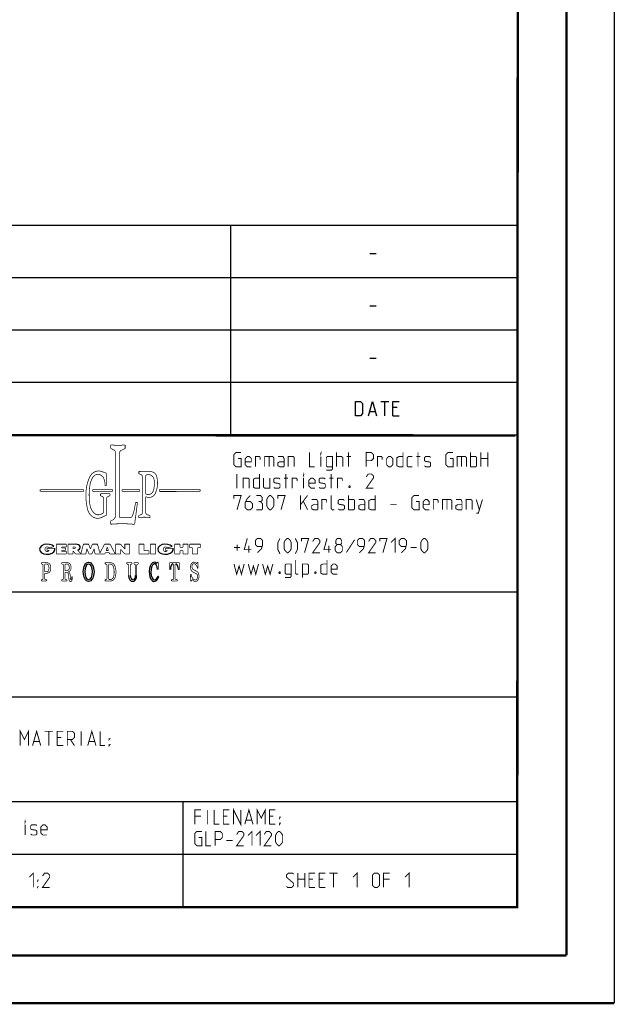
# Model space of a CAD drawing. Header units: millimetres. Extents: x 0 to 420, y 0 to 297.
# Tile 10 of 11: x 358 to 420, y 0 to 103. Entities that reach past the tile are written whole.
import ezdxf

# ---------------------------------------------------------------- set-up
doc = ezdxf.new("R2010")
doc.units = ezdxf.units.MM
doc.header["$LTSCALE"] = 23.1
doc.layers.get('0').update_dxf_attribs({"linetype": 'CONTINUOUS'})

msp = doc.modelspace()

# ---------------------------------------------------------------- linework, layer by layer
at = {"color": 7, "linetype": 'CONTINUOUS'}
for p, q in [((420, 297), (420, 0)), ((410, 286.9999), (409.8296, 10.1087)), ((246.8681, 59.5058), (409.628, 59.4942)), ((409.86, 10.0737), (25.007, 10.0134))]:
    msp.add_line(p, q, dxfattribs=at)
at = {"color": 2, "linetype": 'CONTINUOUS'}
for p, q in [((246.8497, 81.4948), (409.8097, 81.4948)), ((379.8097, 81.4948), (379.8097, 59.5348)), ((409.8097, 81.4948), (409.8097, 10.1248)), ((394.4168, 78.5355), (395.0597, 78.5355)), ((246.8497, 76.0048), (409.8097, 76.0048)), ((394.4168, 73.0455), (395.0597, 73.0455)), ((246.8497, 70.5148), (409.8097, 70.5148)), ((394.4168, 67.5555), (395.0597, 67.5555)), ((246.8497, 65.0248), (409.8097, 65.0248)), ((395.5418, 63.0298), (396.3989, 63.0298)), ((395.9704, 61.5298), (395.9704, 63.0298)), ((394.3989, 61.9584), (394.9704, 61.9584)), ((397.2561, 62.387), (396.8275, 62.387)), ((396.8275, 61.5298), (397.4704, 61.5298)), ((246.8497, 59.5348), (409.8097, 59.5348)), ((301.6897, 43.0648), (409.8097, 43.0648)), ((301.6897, 32.0848), (409.8097, 32.0848)), ((301.6897, 21.1048), (409.8097, 21.1048)), ((374.8097, 21.1048), (374.8097, 10.1248)), ((301.6897, 15.6148), (409.8097, 15.6148)), ((246.8497, 10.1248), (409.8097, 10.1248))]:
    msp.add_line(p, q, dxfattribs=at)
at = {"color": 7, "linetype": 'CONTINUOUS', "const_width": 0.25}
for points in [[(415, 5), (415, 292)], [(410, 287), (409.8468, 9.9234)], [(246.8597, 59.511), (409.6521, 59.467)], [(409.8307, 10.048), (25, 10)], [(20, 5), (415, 5)], [(420, 0), (0, 0)]]:
    msp.add_lwpolyline(points, dxfattribs=at)
at = {"color": 2, "linetype": 'CONTINUOUS'}
for points in [[(392.899, 61.5298), (392.899, 63.0298), (393.4347, 63.0298), (393.6489, 62.8155), (393.6489, 61.7441), (393.4347, 61.5298), (392.899, 61.5298)], [(394.2561, 61.5298), (394.6847, 63.0298), (395.1132, 61.5298)], [(396.8275, 61.5298), (396.8275, 63.0298), (397.4704, 63.0298)]]:
    msp.add_lwpolyline(points, dxfattribs=at)
for points, const_width in [([(367.2379, 58.4726), (367.2379, 58.099)], 0.075), ([(367.2379, 58.099), (367.5958, 57.9246)], 0.075), ([(368.7619, 58.099), (368.3232, 57.8852)], 0.075), ([(368.7619, 58.4726), (368.7619, 58.099)], 0.075), ([(367.7314, 57.7076), (367.7314, 51.0421)], 0.075), ([(368.1875, 57.6682), (368.1876, 50.8481)], 0.075), ([(380.5922, 57.032), (380.9136, 57.032), (380.9136, 56.1748), (380.3779, 56.1748), (380.1636, 56.3891), (380.1636, 57.4605), (380.3779, 57.6748), (380.9136, 57.6748)], 0.1), ([(381.985, 56.1748), (381.5564, 56.1748), (381.3422, 56.3891), (381.3422, 57.032), (381.5564, 57.2463), (381.7707, 57.2463), (381.985, 57.032), (381.985, 56.7105), (381.3422, 56.7105)], 0.1), ([(382.4136, 56.1748), (382.4136, 57.2463), (382.8422, 57.2463), (382.9136, 57.1391), (382.9136, 56.9248)], 0.1), ([(383.3779, 56.1748), (383.3779, 57.2463), (384.235, 57.2463), (384.3422, 57.1391), (384.3422, 56.1748)], 0.1), ([(383.8422, 57.2463), (383.8422, 56.1748)], 0.1), ([(385.4136, 56.1748), (385.4136, 57.032), (385.3064, 57.2463), (384.7707, 57.2463)], 0.1), ([(385.4136, 56.1748), (384.985, 56.1748), (384.7707, 56.282), (384.7707, 56.6034), (384.985, 56.7105), (385.4136, 56.7105)], 0.1), ([(385.8422, 56.1748), (385.8422, 57.2463), (386.3779, 57.2463), (386.485, 57.1391), (386.485, 56.1748)], 0.1), ([(388.0922, 57.6748), (388.0922, 56.1748), (388.6279, 56.1748)], 0.1), ([(389.2707, 57.5677), (389.2707, 57.6748), (389.3064, 57.6748), (389.2707, 57.5677)], 0.1), ([(389.2707, 56.1748), (389.2707, 57.2463)], 0.1), ([(389.8422, 55.8177), (390.3779, 55.8177), (390.485, 55.9605), (390.485, 57.2463), (389.9493, 57.2463), (389.8422, 57.1391), (389.8422, 56.282), (389.9493, 56.1748), (390.485, 56.1748)], 0.1), ([(390.9136, 56.1748), (390.9136, 57.6748)], 0.1), ([(390.9136, 57.2463), (391.4493, 57.2463), (391.5565, 57.1391), (391.5565, 56.1748)], 0.1), ([(391.985, 57.2463), (392.4136, 57.2463)], 0.1), ([(392.1636, 56.1748), (392.1636, 57.6748)], 0.1), ([(394.0207, 56.1748), (394.0207, 57.6748), (394.5564, 57.6748), (394.7707, 57.4605), (394.7707, 57.032), (394.5564, 56.8177), (394.0207, 56.8177)], 0.1), ([(395.1993, 56.1748), (395.1993, 57.2463), (395.6279, 57.2463), (395.6993, 57.1391), (395.6993, 56.9248)], 0.1), ([(396.1636, 56.3891), (396.1636, 57.032), (396.3779, 57.2463), (396.5922, 57.2463), (396.8065, 57.032), (396.8065, 56.3891), (396.5922, 56.1748), (396.3779, 56.1748), (396.1636, 56.3891)], 0.1), ([(397.8779, 57.6748), (397.8779, 56.1748), (397.4493, 56.1748), (397.235, 56.282), (397.235, 57.1391), (397.4493, 57.2463), (397.8779, 57.2463)], 0.1), ([(398.8422, 56.1748), (398.4136, 56.1748), (398.3065, 56.282), (398.3065, 57.1391), (398.4136, 57.2463), (398.8422, 57.2463)], 0.1), ([(399.2707, 57.2463), (399.6993, 57.2463)], 0.1), ([(399.4493, 56.1748), (399.4493, 57.6748)], 0.1), ([(400.1279, 56.282), (400.235, 56.1748), (400.6636, 56.1748), (400.7707, 56.282), (400.7707, 56.6034), (400.6636, 56.6748), (400.235, 56.7463), (400.1279, 56.8177), (400.1279, 57.1391), (400.235, 57.2463), (400.6636, 57.2463), (400.7707, 57.1391)], 0.1), ([(402.8065, 57.032), (403.1279, 57.032), (403.1279, 56.1748), (402.5922, 56.1748), (402.3779, 56.3891), (402.3779, 57.4605), (402.5922, 57.6748), (403.1279, 57.6748)], 0.1), ([(403.5565, 56.1748), (403.5565, 57.2463), (404.4136, 57.2463), (404.5207, 57.1391), (404.5207, 56.1748)], 0.1), ([(404.0207, 57.2463), (404.0207, 56.1748)], 0.1), ([(404.9493, 56.1748), (404.9493, 57.6748)], 0.1), ([(404.9493, 57.2463), (405.485, 57.2463), (405.5922, 57.1391), (405.5922, 56.282), (405.485, 56.1748), (404.9493, 56.1748)], 0.1), ([(406.0207, 56.1748), (406.0207, 57.6748)], 0.1), ([(406.0207, 57.032), (406.7707, 57.032)], 0.1), ([(406.7707, 57.6748), (406.7707, 56.1748)], 0.1), ([(366.7743, 55.5056), (366.3114, 55.6776)], 0.075), ([(370.1944, 55.6989), (370.1944, 55.4595)], 0.075), ([(370.4941, 55.6752), (371.4533, 55.6631)], 0.075), ([(366.7743, 55.5056), (366.7743, 54.1887)], 0.075), ([(370.1944, 55.4595), (370.4235, 55.3581)], 0.075), ([(370.5672, 55.1374), (370.5672, 51.3893)], 0.075), ([(370.9222, 55.245), (370.9222, 53.389)], 0.075), ([(380.4493, 53.9248), (380.4493, 55.4248)], 0.1), ([(381.1279, 53.9248), (381.1279, 54.9963), (381.6636, 54.9963), (381.7707, 54.8891), (381.7707, 53.9248)], 0.1), ([(382.8422, 55.4248), (382.8422, 53.9248), (382.4136, 53.9248), (382.1993, 54.032), (382.1993, 54.8891), (382.4136, 54.9963), (382.8422, 54.9963)], 0.1), ([(383.2707, 54.9963), (383.2707, 54.032), (383.3779, 53.9248), (383.9136, 53.9248), (383.9136, 54.9963)], 0.1), ([(384.3422, 54.032), (384.4493, 53.9248), (384.8779, 53.9248), (384.985, 54.032), (384.985, 54.3534), (384.8779, 54.4248), (384.4493, 54.4963), (384.3422, 54.5677), (384.3422, 54.8891), (384.4493, 54.9963), (384.8779, 54.9963), (384.985, 54.8891)], 0.1), ([(385.4136, 54.9963), (385.8422, 54.9963)], 0.1), ([(385.5922, 53.9248), (385.5922, 55.4248)], 0.1), ([(386.2707, 53.9248), (386.2707, 54.9963), (386.6993, 54.9963), (386.7707, 54.8891), (386.7707, 54.6748)], 0.1), ([(387.4493, 55.3177), (387.4493, 55.4248), (387.485, 55.4248), (387.4493, 55.3177)], 0.1), ([(387.4493, 53.9248), (387.4493, 54.9963)], 0.1), ([(388.6636, 53.9248), (388.235, 53.9248), (388.0207, 54.1391), (388.0207, 54.782), (388.235, 54.9963), (388.4493, 54.9963), (388.6636, 54.782), (388.6636, 54.4605), (388.0207, 54.4605)], 0.1), ([(389.0922, 54.032), (389.1993, 53.9248), (389.6279, 53.9248), (389.735, 54.032), (389.735, 54.3534), (389.6279, 54.4248), (389.1993, 54.4963), (389.0922, 54.5677), (389.0922, 54.8891), (389.1993, 54.9963), (389.6279, 54.9963), (389.735, 54.8891)], 0.1), ([(390.1636, 54.9963), (390.5922, 54.9963)], 0.1), ([(390.3422, 53.9248), (390.3422, 55.4248)], 0.1), ([(391.0207, 53.9248), (391.0207, 54.9963), (391.4493, 54.9963), (391.5207, 54.8891), (391.5207, 54.6748)], 0.1), ([(394.7707, 53.9248), (394.0207, 53.9248), (394.7707, 54.9963), (394.7707, 55.2105), (394.5564, 55.4248), (394.235, 55.4248), (394.0207, 55.1034)], 0.1), ([(364.4013, 53.7932), (359.8551, 53.7932)], 0.075), ([(359.8551, 53.7932), (359.8551, 53.5997)], 0.075), ([(359.8551, 53.5997), (364.4013, 53.5997)], 0.075), ([(364.4013, 53.5997), (364.4013, 53.7932)], 0.075), ([(367.4477, 53.7932), (365.3662, 53.7932)], 0.075), ([(365.3662, 53.7932), (365.3662, 53.5997)], 0.075), ([(365.3662, 53.5997), (367.4477, 53.5997)], 0.075), ([(366.7743, 54.1887), (366.6479, 54.1887)], 0.075), ([(367.4477, 53.5997), (367.4477, 53.7932)], 0.075), ([(368.4216, 53.7932), (370.2739, 53.7932)], 0.075), ([(368.4216, 53.5997), (368.4216, 53.7932)], 0.075), ([(370.2739, 53.5997), (368.4216, 53.5997)], 0.075), ([(370.2739, 53.7932), (370.2739, 53.5997)], 0.075), ([(376.6196, 53.7932), (372.3421, 53.7932)], 0.075), ([(372.3421, 53.7932), (372.3421, 53.5997)], 0.075), ([(372.3668, 53.5883), (376.5934, 53.5973)], 0.075), ([(376.6196, 53.5997), (376.6196, 53.7932)], 0.075), ([(392.3065, 54.1748), (392.3422, 54.1034), (392.3422, 54.0677), (392.3065, 53.9963), (392.235, 53.9963), (392.1993, 54.0677), (392.1993, 54.1034), (392.235, 54.1748), (392.3065, 54.1748)], 0.1), ([(366.1772, 53.3486), (367.1611, 53.3486)], 0.075), ([(366.1772, 53.3486), (366.1772, 53.1494)], 0.075), ([(366.1772, 53.1494), (366.4002, 53.0495)], 0.075), ([(366.5143, 51.3745), (366.5143, 52.8733)], 0.075), ([(366.8216, 51.1232), (366.8216, 52.8722)], 0.075), ([(367.1611, 53.1494), (366.9357, 53.0484)], 0.075), ([(367.1611, 53.3486), (367.1611, 53.1494)], 0.075), ([(370.9222, 53.0471), (370.9222, 51.3798)], 0.075), ([(380.1636, 52.8534), (380.1636, 53.1748), (380.9136, 53.1748), (380.485, 51.6748)], 0.1), ([(381.8779, 53.1748), (381.5564, 52.8534), (381.3422, 52.4248), (381.3422, 51.8891), (381.5564, 51.6748), (381.8779, 51.6748), (382.0922, 51.8891), (382.0922, 52.3177), (381.8779, 52.532), (381.4136, 52.532)], 0.1), ([(382.9493, 52.532), (383.1279, 52.6391), (383.1279, 52.9605), (382.9493, 53.1748), (382.5207, 53.1748)], 0.1), ([(383.5922, 52.1034), (383.5922, 52.7463), (383.6993, 52.9605), (383.9136, 53.1748), (384.0207, 53.1748), (384.235, 52.9605), (384.3422, 52.7463), (384.3422, 52.1034), (384.235, 51.8891), (384.0207, 51.6748), (383.9136, 51.6748), (383.6993, 51.8891), (383.5922, 52.1034)], 0.1), ([(384.7707, 52.8534), (384.7707, 53.1748), (385.5207, 53.1748), (385.0922, 51.6748)], 0.1), ([(387.1279, 51.6748), (387.1279, 53.1748)], 0.1), ([(387.1279, 52.1748), (387.8779, 53.1748)], 0.1), ([(388.9493, 51.6748), (388.9493, 52.532), (388.8422, 52.7463), (388.3065, 52.7463)], 0.1), ([(389.3779, 51.6748), (389.3779, 52.7463), (389.8065, 52.7463), (389.8779, 52.6391), (389.8779, 52.4248)], 0.1), ([(390.6636, 51.6748), (390.4493, 51.6748), (390.3422, 51.782), (390.3422, 53.1748)], 0.1), ([(391.0922, 51.782), (391.1993, 51.6748), (391.6279, 51.6748), (391.735, 51.782), (391.735, 52.1034), (391.6279, 52.1748), (391.1993, 52.2463), (391.0922, 52.3177), (391.0922, 52.6391), (391.1993, 52.7463), (391.6279, 52.7463), (391.735, 52.6391)], 0.1), ([(392.1636, 51.6748), (392.1636, 53.1748)], 0.1), ([(392.1636, 52.7463), (392.6993, 52.7463), (392.8065, 52.6391), (392.8065, 51.782), (392.6993, 51.6748), (392.1636, 51.6748)], 0.1), ([(393.8779, 51.6748), (393.8779, 52.532), (393.7707, 52.7463), (393.235, 52.7463)], 0.1), ([(394.9493, 53.1748), (394.9493, 51.6748), (394.5207, 51.6748), (394.3065, 51.782), (394.3065, 52.6391), (394.5207, 52.7463), (394.9493, 52.7463)], 0.1), ([(399.235, 52.532), (399.5565, 52.532), (399.5565, 51.6748), (399.0207, 51.6748), (398.8065, 51.8891), (398.8065, 52.9605), (399.0207, 53.1748), (399.5565, 53.1748)], 0.1), ([(400.6279, 51.6748), (400.1993, 51.6748), (399.985, 51.8891), (399.985, 52.532), (400.1993, 52.7463), (400.4136, 52.7463), (400.6279, 52.532), (400.6279, 52.2105), (399.985, 52.2105)], 0.1), ([(401.0564, 51.6748), (401.0564, 52.7463), (401.485, 52.7463), (401.5565, 52.6391), (401.5565, 52.4248)], 0.1), ([(402.0207, 51.6748), (402.0207, 52.7463), (402.8779, 52.7463), (402.985, 52.6391), (402.985, 51.6748)], 0.1), ([(402.485, 52.7463), (402.485, 51.6748)], 0.1), ([(404.0565, 51.6748), (404.0565, 52.532), (403.9493, 52.7463), (403.4136, 52.7463)], 0.1), ([(404.485, 51.6748), (404.485, 52.7463), (405.0207, 52.7463), (405.1279, 52.6391), (405.1279, 51.6748)], 0.1), ([(405.5565, 51.3177), (405.7707, 51.3177), (406.1993, 52.7463)], 0.1), ([(405.5565, 52.7463), (405.8779, 51.6748)], 0.1), ([(369.7046, 51.6382), (369.8545, 52.4398)], 0.075), ([(370.0522, 52.4398), (369.7536, 50.1506)], 0.075), ([(369.8545, 52.4398), (370.0522, 52.4398)], 0.075), ([(382.5207, 51.6748), (383.0565, 51.6748), (383.1636, 51.782), (383.1636, 52.3177), (382.9493, 52.532), (382.735, 52.532)], 0.1), ([(387.4493, 52.532), (387.8779, 51.6748)], 0.1), ([(388.9493, 51.6748), (388.5207, 51.6748), (388.3065, 51.782), (388.3065, 52.1034), (388.5207, 52.2105), (388.9493, 52.2105)], 0.1), ([(393.8779, 51.6748), (393.4493, 51.6748), (393.235, 51.782), (393.235, 52.1034), (393.4493, 52.2105), (393.8779, 52.2105)], 0.1), ([(396.5564, 52.2105), (397.1993, 52.2105)], 0.1), ([(404.0565, 51.6748), (403.6279, 51.6748), (403.4136, 51.782), (403.4136, 52.1034), (403.6279, 52.2105), (404.0565, 52.2105)], 0.1), ([(366.5143, 51.3745), (366.2722, 51.2315)], 0.075), ([(366.8216, 51.1232), (366.2957, 50.8733)], 0.075), ([(367.2351, 50.499), (367.4591, 50.6076)], 0.075), ([(367.2351, 50.1618), (367.2351, 50.499)], 0.075), ([(368.1875, 50.8481), (369.275, 50.8481)], 0.075), ([(370.1779, 51.0684), (370.4169, 51.1657)], 0.075), ([(370.1779, 50.8545), (370.1779, 51.0684)], 0.075), ([(371.355, 51.0747), (371.0979, 51.1475)], 0.075), ([(371.355, 50.8577), (371.355, 51.0747)], 0.075), ([(381.985, 47.4963), (381.235, 47.4963), (381.5564, 48.6748)], 0.1), ([(382.6279, 47.1748), (383.0565, 47.6034), (383.1636, 48.032), (383.1636, 48.4605), (382.9493, 48.6748), (382.6279, 48.6748), (382.4136, 48.4605), (382.4136, 48.032), (382.6279, 47.8177), (383.0922, 47.8177)], 0.1), ([(384.985, 47.0677), (384.7707, 47.4963), (384.7707, 48.2463), (384.985, 48.6748)], 0.1), ([(385.4136, 47.6034), (385.4136, 48.2463), (385.5207, 48.4605), (385.735, 48.6748), (385.8422, 48.6748), (386.0564, 48.4605), (386.1636, 48.2463), (386.1636, 47.6034), (386.0564, 47.3891), (385.8422, 47.1748), (385.735, 47.1748), (385.5207, 47.3891), (385.4136, 47.6034)], 0.1), ([(386.5922, 47.0677), (386.8064, 47.4963), (386.8064, 48.2463), (386.5922, 48.6748)], 0.1), ([(387.235, 48.3534), (387.235, 48.6748), (387.985, 48.6748), (387.5565, 47.1748)], 0.1), ([(389.1636, 47.1748), (388.4136, 47.1748), (389.1636, 48.2463), (389.1636, 48.4605), (388.9493, 48.6748), (388.6279, 48.6748), (388.4136, 48.3534)], 0.1), ([(390.3422, 47.4963), (389.5922, 47.4963), (389.9136, 48.6748)], 0.1), ([(390.985, 48.032), (390.8422, 48.1391), (390.8422, 48.4605), (390.985, 48.6748), (391.3064, 48.6748), (391.4493, 48.4605), (391.4493, 48.1391), (391.3064, 48.032), (391.5207, 47.8177), (391.5207, 47.3891), (391.3064, 47.1748), (390.985, 47.1748), (390.7707, 47.3891)], 0.1), ([(392.8065, 48.532), (391.9493, 47.2105)], 0.1), ([(393.3064, 47.1748), (393.735, 47.6034), (393.8422, 48.032), (393.8422, 48.4605), (393.6279, 48.6748), (393.3064, 48.6748), (393.0922, 48.4605), (393.0922, 48.032), (393.3064, 47.8177), (393.7707, 47.8177)], 0.1), ([(395.0207, 47.1748), (394.2707, 47.1748), (395.0207, 48.2463), (395.0207, 48.4605), (394.8065, 48.6748), (394.485, 48.6748), (394.2707, 48.3534)], 0.1), ([(395.4493, 48.3534), (395.4493, 48.6748), (396.1993, 48.6748), (395.7707, 47.1748)], 0.1), ([(396.6279, 48.2463), (397.0564, 48.6748), (397.0564, 47.1748)], 0.1), ([(397.6993, 47.1748), (398.1279, 47.6034), (398.235, 48.032), (398.235, 48.4605), (398.0207, 48.6748), (397.6993, 48.6748), (397.485, 48.4605), (397.485, 48.032), (397.6993, 47.8177), (398.1636, 47.8177)], 0.1), ([(399.735, 47.6034), (399.735, 48.2463), (399.8422, 48.4605), (400.0565, 48.6748), (400.1636, 48.6748), (400.3779, 48.4605), (400.485, 48.2463), (400.485, 47.6034), (400.3779, 47.3891), (400.1636, 47.1748), (400.0565, 47.1748), (399.8422, 47.3891), (399.735, 47.6034)], 0.1), ([(361.3998, 47.6437), (360.5688, 47.6437)], 0.075), ([(360.5688, 47.6437), (360.5688, 47.4122)], 0.075), ([(360.5688, 47.4122), (360.8026, 47.4122)], 0.075), ([(361.2983, 47.8166), (360.7887, 47.6916)], 0.075), ([(362.5835, 48.0728), (361.5614, 48.0728)], 0.075), ([(361.5614, 48.0728), (361.5614, 47.0456)], 0.075), ([(362.1095, 47.7806), (362.5835, 47.7806)], 0.075), ([(362.1095, 47.6795), (362.1095, 47.7806)], 0.075), ([(362.5386, 47.6795), (362.1095, 47.6795)], 0.075), ([(362.1095, 47.4232), (362.5386, 47.4232)], 0.075), ([(362.1095, 47.3243), (362.1095, 47.4232)], 0.075), ([(362.5386, 47.4232), (362.5386, 47.6795)], 0.075), ([(362.5835, 47.7806), (362.5835, 48.0728)], 0.075), ([(362.7629, 48.0719), (363.5696, 48.0719)], 0.075), ([(362.7629, 47.0456), (362.7629, 48.0719)], 0.075), ([(363.448, 47.7874), (363.2875, 47.7874)], 0.075), ([(363.2875, 47.7874), (363.2875, 47.6016)], 0.075), ([(363.448, 47.6016), (363.2875, 47.6016)], 0.075), ([(363.792, 47.4433), (364.1245, 47.0853)], 0.075), ([(364.1245, 47.0853), (364.3859, 48.0742)], 0.075), ([(364.3859, 48.0742), (364.9257, 48.0742)], 0.075), ([(364.6415, 47.0456), (364.7413, 47.5924)], 0.075), ([(364.7413, 47.5924), (364.9767, 47.0456)], 0.075), ([(364.9257, 48.0742), (365.1247, 47.5709)], 0.075), ([(365.3237, 48.0742), (365.1247, 47.5709)], 0.075), ([(365.5081, 47.5924), (365.2726, 47.0456)], 0.075), ([(365.8635, 48.0742), (365.3237, 48.0742)], 0.075), ([(365.6078, 47.0456), (365.5081, 47.5924)], 0.075), ([(366.1102, 47.1407), (365.8635, 48.0742)], 0.075), ([(366.5967, 48.0719), (366.1102, 47.1407)], 0.075), ([(366.5967, 48.0719), (367.1814, 48.0719)], 0.075), ([(366.7687, 47.4111), (366.8891, 47.7679)], 0.075), ([(366.7687, 47.4111), (367.0095, 47.4111)], 0.075), ([(367.0095, 47.4111), (366.8891, 47.7679)], 0.075), ([(367.1814, 48.0719), (367.7176, 47.0456)], 0.075), ([(368.2673, 48.0742), (367.7662, 48.0742)], 0.075), ([(367.7662, 47.0456), (367.7662, 48.0742)], 0.075), ([(368.2673, 48.0742), (368.7263, 47.5659)], 0.075), ([(368.2814, 47.5393), (368.7272, 47.0456)], 0.075), ([(368.2814, 47.0456), (368.2814, 47.5393)], 0.075), ([(369.244, 48.0742), (368.7263, 48.0742)], 0.075), ([(368.7263, 48.0742), (368.7263, 47.5659)], 0.075), ([(369.244, 48.0742), (369.244, 47.0456)], 0.075), ([(370.7439, 48.0742), (370.2129, 48.0742)], 0.075), ([(370.2129, 48.0742), (370.2129, 47.0456)], 0.075), ([(370.7439, 48.0742), (370.7439, 47.3817)], 0.075), ([(371.9725, 48.0742), (371.4127, 48.0742)], 0.075), ([(371.4127, 48.0742), (371.4127, 47.0456)], 0.075), ([(371.9725, 48.0742), (371.9725, 47.0456)], 0.075), ([(373.79, 47.6437), (372.959, 47.6437)], 0.075), ([(372.959, 47.6437), (372.959, 47.4122)], 0.075), ([(372.959, 47.4122), (373.1928, 47.4122)], 0.075), ([(373.6886, 47.8166), (373.1789, 47.6916)], 0.075), ([(374.4964, 48.0742), (373.9542, 48.0742)], 0.075), ([(373.9542, 48.0742), (373.9542, 47.0456)], 0.075), ([(374.4964, 47.7306), (374.4964, 48.0742)], 0.075), ([(374.4964, 47.7306), (374.8103, 47.7306)], 0.075), ([(375.3505, 48.0742), (374.8103, 48.0742)], 0.075), ([(374.8103, 47.7306), (374.8103, 48.0742)], 0.075), ([(375.3505, 48.0742), (375.3505, 47.0456)], 0.075), ([(376.6528, 48.0742), (375.5064, 48.0742)], 0.075), ([(375.5064, 48.0742), (375.5064, 47.7139)], 0.075), ([(375.5064, 47.7139), (375.8061, 47.7139)], 0.075), ([(375.8061, 47.7139), (375.8061, 47.0456)], 0.075), ([(376.6528, 47.7139), (376.353, 47.7139)], 0.075), ([(376.353, 47.7139), (376.353, 47.0456)], 0.075), ([(376.6528, 48.0742), (376.6528, 47.7139)], 0.075), ([(380.1636, 47.7105), (380.8064, 47.7105)], 0.1), ([(380.485, 47.3891), (380.485, 48.032)], 0.1), ([(381.735, 47.1748), (381.735, 47.9248)], 0.1), ([(390.0922, 47.1748), (390.0922, 47.9248)], 0.1), ([(390.7707, 47.3891), (390.7707, 47.8177), (390.985, 48.032), (391.3064, 48.032)], 0.1), ([(398.6636, 47.7105), (399.3064, 47.7105)], 0.1), ([(361.5614, 47.0456), (362.5886, 47.0456)], 0.075), ([(362.5886, 47.3243), (362.1095, 47.3243)], 0.075), ([(362.5886, 47.0456), (362.5886, 47.3243)], 0.075), ([(362.7629, 47.0456), (363.3013, 47.0456)], 0.075), ([(363.3013, 47.3698), (363.5576, 47.0456)], 0.075), ([(363.3013, 47.0456), (363.3013, 47.3698)], 0.075), ([(363.5576, 47.0456), (364.6415, 47.0456)], 0.075), ([(364.9767, 47.0456), (365.2726, 47.0456)], 0.075), ([(365.6078, 47.0456), (366.6263, 47.0456)], 0.075), ([(366.6263, 47.0456), (366.6724, 47.168)], 0.075), ([(366.6724, 47.168), (367.1058, 47.168)], 0.075), ([(367.1519, 47.0456), (367.1058, 47.168)], 0.075), ([(367.1519, 47.0456), (367.7176, 47.0456)], 0.075), ([(367.7662, 47.0456), (368.2814, 47.0456)], 0.075), ([(368.7272, 47.0456), (369.244, 47.0456)], 0.075), ([(370.2129, 47.0456), (371.2625, 47.0456)], 0.075), ([(370.7439, 47.3817), (371.2625, 47.3817)], 0.075), ([(371.2625, 47.3817), (371.2625, 47.0456)], 0.075), ([(371.4127, 47.0456), (371.9725, 47.0456)], 0.075), ([(373.9542, 47.0456), (374.4964, 47.0456)], 0.075), ([(374.4964, 47.396), (374.8103, 47.396)], 0.075), ([(374.4964, 47.396), (374.4964, 47.0456)], 0.075), ([(374.8103, 47.396), (374.8103, 47.0456)], 0.075), ([(374.8103, 47.0456), (375.3505, 47.0456)], 0.075), ([(375.8061, 47.0456), (376.353, 47.0456)], 0.075), ([(386.9136, 44.9248), (386.6993, 44.9248), (386.5922, 45.032), (386.5922, 46.4248)], 0.1), ([(389.9136, 46.4248), (389.9136, 44.9248), (389.485, 44.9248), (389.2707, 45.032), (389.2707, 45.8891), (389.485, 45.9963), (389.9136, 45.9963)], 0.1), ([(359.9835, 46.1275), (360.5708, 46.1275)], 0.075), ([(359.9835, 45.9949), (359.9835, 46.1275)], 0.075), ([(359.9835, 45.9949), (360.0824, 45.9671)], 0.075), ([(360.1529, 45.8742), (360.1529, 44.4636)], 0.075), ([(360.3198, 45.8958), (360.3198, 45.199)], 0.075), ([(360.4164, 45.9924), (360.5117, 45.9924)], 0.075), ([(362.1186, 46.1275), (362.7058, 46.1275)], 0.075), ([(362.1186, 45.9949), (362.1186, 46.1275)], 0.075), ([(362.1186, 45.9949), (362.2175, 45.9671)], 0.075), ([(362.288, 45.8742), (362.288, 44.4636)], 0.075), ([(362.4549, 45.8958), (362.4549, 45.3089)], 0.075), ([(362.5514, 45.9924), (362.6467, 45.9924)], 0.075), ([(367.2237, 46.1294), (366.6637, 46.1294)], 0.075), ([(366.6637, 46.1294), (366.6637, 45.9917)], 0.075), ([(366.6637, 45.9917), (366.7693, 45.9756)], 0.075), ([(366.8513, 45.8801), (366.8513, 44.4728)], 0.075), ([(367.0338, 45.8857), (367.0338, 44.4672)], 0.075), ([(367.1788, 45.9823), (367.1304, 45.9823)], 0.075), ([(368.9352, 46.135), (369.4802, 46.135)], 0.075), ([(368.9352, 46.135), (368.9352, 45.9879)], 0.075), ([(368.9352, 45.9879), (369.0439, 45.9648)], 0.075), ([(369.1204, 45.8704), (369.1204, 44.7742)], 0.075), ([(369.2961, 45.8706), (369.2961, 44.7742)], 0.075), ([(369.4802, 45.9879), (369.3726, 45.9651)], 0.075), ([(369.4802, 46.135), (369.4802, 45.9879)], 0.075), ([(369.674, 46.135), (370.1382, 46.135)], 0.075), ([(369.674, 46.135), (369.674, 45.986)], 0.075), ([(369.674, 45.986), (369.7497, 45.9671)], 0.075), ([(369.8595, 45.8266), (369.8595, 44.7742)], 0.075), ([(369.9664, 45.83), (369.9664, 44.7742)], 0.075), ([(370.1382, 45.986), (370.0762, 45.9705)], 0.075), ([(370.1382, 46.135), (370.1382, 45.986)], 0.075), ([(372.0896, 46.036), (372.1491, 46.1849)], 0.075), ([(372.1491, 46.1849), (372.2368, 46.1849)], 0.075), ([(372.2413, 45.4343), (372.1643, 45.4343)], 0.075), ([(372.2368, 46.1849), (372.2413, 45.4343)], 0.075), ([(373.4164, 46.1379), (373.4115, 45.4034)], 0.075), ([(373.4987, 45.4034), (373.4115, 45.4034)], 0.075), ([(373.5909, 46.1252), (374.255, 46.1252)], 0.075), ([(373.7605, 45.9986), (373.7754, 45.9986)], 0.075), ([(373.8478, 44.4777), (373.8478, 45.9262)], 0.075), ([(373.9981, 44.4777), (373.9981, 45.9262)], 0.075), ([(374.0854, 45.9986), (374.0705, 45.9986)], 0.075), ([(374.3471, 45.4034), (374.4344, 45.4034)], 0.075), ([(374.4295, 46.1379), (374.4344, 45.4034)], 0.075), ([(375.9358, 45.3981), (376.2375, 45.2428)], 0.075), ([(376.2977, 46.0825), (376.3146, 46.1817)], 0.075), ([(376.3146, 46.1817), (376.3849, 46.1817)], 0.075), ([(376.3316, 45.5512), (376.4019, 45.5512)], 0.075), ([(376.4019, 45.5512), (376.3849, 46.1817)], 0.075), ([(380.1636, 45.9963), (380.4493, 44.9248), (380.6993, 45.782), (380.9493, 44.9248), (381.235, 45.9963)], 0.1), ([(381.6636, 45.9963), (381.9493, 44.9248), (382.1993, 45.782), (382.4493, 44.9248), (382.735, 45.9963)], 0.1), ([(383.1636, 45.9963), (383.4493, 44.9248), (383.6993, 45.782), (383.9493, 44.9248), (384.235, 45.9963)], 0.1), ([(385.5207, 44.5677), (386.0564, 44.5677), (386.1636, 44.7105), (386.1636, 45.9963), (385.6279, 45.9963), (385.5207, 45.8891), (385.5207, 45.032), (385.6279, 44.9248), (386.1636, 44.9248)], 0.1), ([(387.3422, 44.5677), (387.3422, 45.9963), (387.8779, 45.9963), (387.985, 45.8891), (387.985, 45.032), (387.8779, 44.9248), (387.3422, 44.9248)], 0.1), ([(390.985, 44.9248), (390.5564, 44.9248), (390.3422, 45.1391), (390.3422, 45.782), (390.5564, 45.9963), (390.7707, 45.9963), (390.985, 45.782), (390.985, 45.4605), (390.3422, 45.4605)], 0.1), ([(359.9663, 44.3535), (360.0697, 44.368)], 0.075), ([(359.9663, 44.2197), (359.9663, 44.3535)], 0.075), ([(360.3198, 45.199), (360.5602, 45.199)], 0.075), ([(360.3198, 45.032), (360.5699, 45.032)], 0.075), ([(360.3198, 45.032), (360.3198, 44.4651)], 0.075), ([(360.5171, 44.3535), (360.403, 44.3695)], 0.075), ([(360.5171, 44.2197), (360.5171, 44.3535)], 0.075), ([(362.1014, 44.3535), (362.2048, 44.368)], 0.075), ([(362.1014, 44.2197), (362.1014, 44.3535)], 0.075), ([(362.4549, 45.3089), (362.6625, 45.3089)], 0.075), ([(362.4549, 45.1277), (362.7049, 45.1277)], 0.075), ([(362.4549, 45.1277), (362.4549, 44.4651)], 0.075), ([(362.6522, 44.3535), (362.5381, 44.3695)], 0.075), ([(362.6522, 44.2197), (362.6522, 44.3535)], 0.075), ([(362.831, 44.81), (362.865, 44.4181)], 0.075), ([(362.9992, 44.8357), (363.0378, 44.3914)], 0.075), ([(363.1639, 44.6647), (363.2175, 44.6647)], 0.075), ([(366.6637, 44.3613), (366.7693, 44.3773)], 0.075), ([(366.6637, 44.2235), (366.6637, 44.3613)], 0.075), ([(367.1966, 44.3707), (367.1304, 44.3707)], 0.075), ([(372.219, 44.7466), (372.2751, 44.6907)], 0.075), ([(373.6184, 44.3514), (373.7709, 44.3832)], 0.075), ([(373.6184, 44.2186), (373.6184, 44.3514)], 0.075), ([(374.2274, 44.3514), (374.075, 44.3832)], 0.075), ([(374.2274, 44.2186), (374.2274, 44.3514)], 0.075), ([(375.6825, 44.8982), (375.6015, 44.8982)], 0.075), ([(375.6015, 44.8982), (375.6249, 44.1707)], 0.075), ([(375.6935, 44.1707), (375.7491, 44.3184)], 0.075), ([(375.9635, 45.0927), (376.1898, 44.9943)], 0.075), ([(384.985, 45.1748), (385.0207, 45.1034), (385.0207, 45.0677), (384.985, 44.9963), (384.9136, 44.9963), (384.8779, 45.0677), (384.8779, 45.1034), (384.9136, 45.1748), (384.985, 45.1748)], 0.1), ([(388.735, 45.1748), (388.7707, 45.1034), (388.7707, 45.0677), (388.735, 44.9963), (388.6636, 44.9963), (388.6279, 45.0677), (388.6279, 45.1034), (388.6636, 45.1748), (388.735, 45.1748)], 0.1), ([(359.9663, 44.2197), (360.5171, 44.2197)], 0.075), ([(362.1014, 44.2197), (362.6522, 44.2197)], 0.075), ([(367.2366, 44.2235), (366.6637, 44.2235)], 0.075), ([(373.6184, 44.2186), (374.2274, 44.2186)], 0.075), ([(375.6249, 44.1707), (375.6935, 44.1707)], 0.075), ([(357.7707, 26.9698), (357.7707, 28.4698), (358.1993, 27.6127), (358.6279, 28.4698), (358.6279, 26.9698)], 0.1), ([(359.0564, 26.9698), (359.485, 28.4698), (359.9136, 26.9698)], 0.1), ([(360.3422, 28.4698), (361.1993, 28.4698)], 0.1), ([(360.7707, 26.9698), (360.7707, 28.4698)], 0.1), ([(361.6279, 26.9698), (361.6279, 28.4698), (362.2707, 28.4698)], 0.1), ([(362.0565, 27.827), (361.6279, 27.827)], 0.1), ([(362.6993, 26.9698), (362.6993, 28.4698), (363.235, 28.4698), (363.4493, 28.2555), (363.4493, 27.827), (363.235, 27.6127), (362.6993, 27.6127)], 0.1), ([(364.1636, 26.9698), (364.1636, 28.4698)], 0.1), ([(364.8422, 26.9698), (365.2707, 28.4698), (365.6993, 26.9698)], 0.1), ([(366.1279, 28.4698), (366.1279, 26.9698), (366.6636, 26.9698)], 0.1), ([(359.1993, 27.3984), (359.7707, 27.3984)], 0.1), ([(361.6279, 26.9698), (362.2707, 26.9698)], 0.1), ([(363.0207, 27.6127), (363.4493, 26.9698)], 0.1), ([(364.985, 27.3984), (365.5564, 27.3984)], 0.1), ([(367.0922, 27.6127), (367.0922, 27.7198), (367.1636, 27.7198), (367.0922, 27.6127)], 0.1), ([(367.0922, 26.9698), (367.0922, 27.077), (367.1636, 27.077), (367.0922, 26.9698)], 0.1), ([(376.0507, 18.7348), (376.0507, 20.2348), (376.6936, 20.2348)], 0.1), ([(376.6936, 19.592), (376.0507, 19.592)], 0.1), ([(377.4079, 18.7348), (377.4079, 20.2348)], 0.1), ([(378.0864, 20.2348), (378.0864, 18.7348), (378.6222, 18.7348)], 0.1), ([(379.0507, 18.7348), (379.0507, 20.2348), (379.6936, 20.2348)], 0.1), ([(379.4793, 19.592), (379.0507, 19.592)], 0.1), ([(380.1222, 18.7348), (380.1222, 20.2348), (380.8722, 18.7348), (380.8722, 20.2348)], 0.1), ([(381.3007, 18.7348), (381.7293, 20.2348), (382.1579, 18.7348)], 0.1), ([(382.5864, 18.7348), (382.5864, 20.2348), (383.015, 19.3777), (383.4436, 20.2348), (383.4436, 18.7348)], 0.1), ([(383.8722, 18.7348), (383.8722, 20.2348), (384.515, 20.2348)], 0.1), ([(384.3007, 19.592), (383.8722, 19.592)], 0.1), ([(358.2879, 19.0027), (358.2879, 19.1098), (358.3236, 19.1098), (358.2879, 19.0027)], 0.1), ([(358.2879, 17.6098), (358.2879, 18.6813)], 0.1), ([(358.8593, 17.717), (358.9664, 17.6098), (359.395, 17.6098), (359.5022, 17.717), (359.5022, 18.0384), (359.395, 18.1098), (358.9664, 18.1813), (358.8593, 18.2527), (358.8593, 18.5741), (358.9664, 18.6813), (359.395, 18.6813), (359.5022, 18.5741)], 0.1), ([(360.5736, 17.6098), (360.145, 17.6098), (359.9307, 17.8241), (359.9307, 18.467), (360.145, 18.6813), (360.3593, 18.6813), (360.5736, 18.467), (360.5736, 18.1455), (359.9307, 18.1455)], 0.1), ([(379.0507, 18.7348), (379.6936, 18.7348)], 0.1), ([(381.4436, 19.1634), (382.015, 19.1634)], 0.1), ([(383.8722, 18.7348), (384.515, 18.7348)], 0.1), ([(384.9436, 19.3777), (384.9436, 19.4848), (385.015, 19.4848), (384.9436, 19.3777)], 0.1), ([(384.9436, 18.7348), (384.9436, 18.842), (385.015, 18.842), (384.9436, 18.7348)], 0.1), ([(376.4793, 17.342), (376.8007, 17.342), (376.8007, 16.4848), (376.265, 16.4848), (376.0507, 16.6991), (376.0507, 17.7705), (376.265, 17.9848), (376.8007, 17.9848)], 0.1), ([(377.2293, 17.9848), (377.2293, 16.4848), (377.765, 16.4848)], 0.1), ([(378.1936, 16.4848), (378.1936, 17.9848), (378.7293, 17.9848), (378.9436, 17.7705), (378.9436, 17.342), (378.7293, 17.1277), (378.1936, 17.1277)], 0.1), ([(381.1936, 16.4848), (380.4436, 16.4848), (381.1936, 17.5563), (381.1936, 17.7705), (380.9793, 17.9848), (380.6579, 17.9848), (380.4436, 17.6634)], 0.1), ([(381.6222, 17.5563), (382.0507, 17.9848), (382.0507, 16.4848)], 0.1), ([(382.4793, 17.5563), (382.9079, 17.9848), (382.9079, 16.4848)], 0.1), ([(384.0864, 16.4848), (383.3364, 16.4848), (384.0864, 17.5563), (384.0864, 17.7705), (383.8722, 17.9848), (383.5507, 17.9848), (383.3364, 17.6634)], 0.1), ([(384.515, 16.9134), (384.515, 17.5563), (384.6222, 17.7705), (384.8365, 17.9848), (384.9436, 17.9848), (385.1579, 17.7705), (385.265, 17.5563), (385.265, 16.9134), (385.1579, 16.6991), (384.9436, 16.4848), (384.8365, 16.4848), (384.6222, 16.6991), (384.515, 16.9134)], 0.1), ([(379.3722, 17.0205), (380.015, 17.0205)], 0.1), ([(358.7082, 13.1913), (359.1368, 13.6198), (359.1368, 12.1198)], 0.1), ([(360.8511, 12.1198), (360.1011, 12.1198), (360.8511, 13.1913), (360.8511, 13.4055), (360.6368, 13.6198), (360.3154, 13.6198), (360.1011, 13.2984)], 0.1), ([(385.6668, 12.227), (385.7739, 12.1198), (386.2025, 12.1198), (386.4168, 12.3341), (386.4168, 12.5484), (385.6668, 13.1913), (385.6668, 13.4055), (385.8811, 13.6198), (386.3097, 13.6198), (386.4168, 13.5127)], 0.1), ([(386.8454, 12.1198), (386.8454, 13.6198)], 0.1), ([(387.5954, 13.6198), (387.5954, 12.1198)], 0.1), ([(388.0239, 12.1198), (388.0239, 13.6198), (388.6668, 13.6198)], 0.1), ([(389.0954, 12.1198), (389.0954, 13.6198), (389.7382, 13.6198)], 0.1), ([(390.1668, 13.6198), (391.0239, 13.6198)], 0.1), ([(390.5954, 12.1198), (390.5954, 13.6198)], 0.1), ([(392.6311, 13.1913), (393.0597, 13.6198), (393.0597, 12.1198)], 0.1), ([(394.6668, 12.3341), (394.6668, 13.4055), (394.8811, 13.6198), (395.2025, 13.6198), (395.4168, 13.4055), (395.4168, 12.3341), (395.2025, 12.1198), (394.8811, 12.1198), (394.6668, 12.3341)], 0.1), ([(395.8454, 12.1198), (395.8454, 13.6198), (396.4882, 13.6198)], 0.1), ([(398.0954, 13.1913), (398.5239, 13.6198), (398.5239, 12.1198)], 0.1), ([(359.5654, 12.7627), (359.5654, 12.8698), (359.6368, 12.8698), (359.5654, 12.7627)], 0.1), ([(386.8454, 12.977), (387.5954, 12.977)], 0.1), ([(388.4525, 12.977), (388.0239, 12.977)], 0.1), ([(389.524, 12.977), (389.0954, 12.977)], 0.1), ([(396.4882, 12.977), (395.8454, 12.977)], 0.1), ([(359.5654, 12.1198), (359.5654, 12.227), (359.6368, 12.227), (359.5654, 12.1198)], 0.1), ([(388.0239, 12.1198), (388.6668, 12.1198)], 0.1), ([(389.0954, 12.1198), (389.7382, 12.1198)], 0.1)]:
    msp.add_lwpolyline(points, dxfattribs=dict(at, const_width=const_width))
at = {"color": 2, "linetype": 'CONTINUOUS', "const_width": 0.075}
for points in [[(367.2379, 58.4726, 0.06444619), (368.7619, 58.4726)], [(367.7314, 57.7076, 0.28680001), (367.5958, 57.9246)], [(368.3232, 57.8852, 0.28680001), (368.1875, 57.6682)], [(366.3114, 55.6776, 0.29353462), (365.2917, 55.4549)], [(370.1944, 55.6989, 0.03316771), (370.4941, 55.6752)], [(372.0474, 55.2133, 0.32892904), (371.4533, 55.6631)], [(365.0499, 55.1174, 0.06498051), (364.7472, 54.2303)], [(365.2917, 55.4549, 0.08171005), (365.0498, 55.1174)], [(365.3584, 55.0608, 0.09715983), (365.0521, 54.1569)], [(366.4919, 55.0159, 0.60623927), (365.3584, 55.0608)], [(366.6479, 54.1887, 0.12805037), (366.4919, 55.0159)], [(370.5672, 55.1374, 0.29681897), (370.4235, 55.3581)], [(370.967, 55.3119, 0.30365981), (370.9222, 55.245)], [(371.7939, 54.8468, 0.48549469), (370.967, 55.3119)], [(371.7045, 53.6456, 0.11489313), (371.7939, 54.8468)], [(371.966, 53.4868, 0.16869397), (372.0474, 55.2133)], [(364.7472, 54.2303, 0.08508739), (364.6944, 52.4258)], [(365.0521, 54.1569, 0.04631042), (364.9979, 52.8194)], [(370.9633, 53.3237, 0.45735606), (371.7045, 53.6456)], [(364.998, 52.8194, 0.03757672), (365.0899, 52.1006)], [(366.5143, 52.8733, 0.29557538), (366.4002, 53.0495)], [(366.9357, 53.0484, 0.29557538), (366.8216, 52.8722)], [(370.9222, 53.389, 0.28827251), (370.9633, 53.3237)], [(370.9222, 53.0471, 0.39914577), (371.8872, 53.326)], [(371.8872, 53.326, 0.03714648), (371.966, 53.4868)], [(364.6944, 52.4258, 0.0122154), (364.7912, 51.8441)], [(364.7912, 51.8441, 0.14012252), (365.1722, 51.0899)], [(365.0899, 52.1006, 0.14969832), (365.5142, 51.323)], [(369.4932, 50.9861, 0.06452126), (369.7046, 51.6382)], [(365.1722, 51.0899, 0.32810981), (366.2957, 50.8733)], [(365.5141, 51.323, 0.33910696), (366.2722, 51.2314)], [(367.4592, 50.6076, 0.2874153), (367.7314, 51.0421)], [(369.275, 50.8481, 0.28980231), (369.4932, 50.9861)], [(371.355, 50.8577, 0.07893037), (370.1779, 50.8545)], [(370.4169, 51.1657, 0.30497935), (370.5672, 51.3893)], [(370.9222, 51.3798, 0.33553611), (371.0979, 51.1475)], [(369.7536, 50.1506, 0.04755382), (367.2351, 50.1619)], [(360.7887, 47.6916, 3.11557926), (360.8026, 47.4122)], [(363.448, 47.6016, 0.99998126), (363.448, 47.7874)], [(373.179, 47.6916, 3.11557926), (373.1928, 47.4122)], [(360.1529, 45.8742, 0.33628428), (360.0824, 45.9672)], [(360.4164, 45.9924, 0.41421356), (360.3198, 45.8958)], [(360.7492, 45.7941, 0.36254207), (360.5117, 45.9924)], [(360.5602, 45.199, 0.36406997), (360.7504, 45.3586)], [(360.9141, 45.8807, 0.32221373), (360.5708, 46.1275)], [(360.7504, 45.3586, 0.08867138), (360.7492, 45.7941)], [(360.9125, 45.277, 0.16472718), (360.9141, 45.8807)], [(362.288, 45.8742, 0.33628428), (362.2174, 45.9672)], [(362.5514, 45.9924, 0.41421356), (362.4549, 45.8958)], [(362.8842, 45.7941, 0.36254207), (362.6467, 45.9924)], [(362.6625, 45.3089, 0.40752073), (362.9038, 45.5447)], [(363.0491, 45.8807, 0.32221373), (362.7059, 46.1275)], [(362.8193, 45.189, 0.3176846), (363.0977, 45.6062)], [(362.9038, 45.5447, 0.05066438), (362.8843, 45.7941)], [(363.0977, 45.6062, 0.07446723), (363.0491, 45.8807)], [(366.8513, 45.8801, 0.3706462), (366.7693, 45.9756)], [(367.1304, 45.9823, 0.41421356), (367.0338, 45.8857)], [(367.5257, 45.7239, 0.33148734), (367.1788, 45.9823)], [(367.6757, 45.8162, 0.31260032), (367.2237, 46.1294)], [(367.5474, 44.6431, 0.13602457), (367.5257, 45.7239)], [(367.6931, 44.5492, 0.17432113), (367.6757, 45.8162)], [(369.1204, 45.8704, 0.35417262), (369.0439, 45.9648)], [(369.3726, 45.9651, 0.35417262), (369.2961, 45.8706)], [(369.8595, 45.8266, 0.34420974), (369.7497, 45.9671)], [(370.0762, 45.9705, 0.34420974), (369.9664, 45.83)], [(373.4164, 46.1379, 0.03617418), (373.5909, 46.1252)], [(373.8478, 45.9262, 0.41421356), (373.7754, 45.9986)], [(374.0705, 45.9986, 0.41421356), (373.9981, 45.9262)], [(374.255, 46.1252, 0.03617418), (374.4295, 46.1379)], [(375.6095, 45.6983, 0.08194513), (375.6472, 45.4273)], [(375.6982, 46.0274, 0.11934302), (375.6096, 45.6983)], [(375.6472, 45.4273, 0.10307225), (375.7428, 45.2551)], [(376.2201, 46.0638, 0.54659398), (375.6982, 46.0274)], [(375.787, 45.8811, 0.14555741), (375.7921, 45.5685)], [(376.079, 45.9905, 0.50771183), (375.787, 45.8811)], [(375.7921, 45.5685, 0.20013278), (375.9358, 45.3981)], [(376.3316, 45.5512, 0.2382375), (376.079, 45.9905)], [(376.2201, 46.0639, 0.65983899), (376.2978, 46.0825)], [(360.0697, 44.368, 0.37405021), (360.1529, 44.4636)], [(360.3198, 44.4651, 0.37405021), (360.403, 44.3695)], [(360.5699, 45.032, 0.32079881), (360.9125, 45.277)], [(362.2048, 44.368, 0.37405021), (362.288, 44.4636)], [(362.4549, 44.4651, 0.37405021), (362.5381, 44.3695)], [(362.831, 44.81, 0.16086883), (362.7049, 45.1277)], [(362.9992, 44.8357, 0.19464835), (362.8193, 45.189)], [(362.865, 44.4181, 0.073714), (362.9189, 44.2307)], [(363.0378, 44.3915, 0.79266238), (363.1122, 44.3807)], [(363.1122, 44.3807, 0.09734176), (363.1639, 44.6647)], [(363.1854, 44.3051, 0.09646054), (363.2175, 44.6647)], [(366.7693, 44.3773, 0.3706462), (366.8513, 44.4728)], [(367.0338, 44.4672, 0.41421356), (367.1304, 44.3707)], [(367.1966, 44.3707, 0.34265348), (367.5474, 44.6431)], [(367.2366, 44.2235, 0.32014559), (367.6931, 44.5492)], [(373.7709, 44.3832, 0.35528721), (373.8478, 44.4777)], [(373.9981, 44.4777, 0.35528721), (374.075, 44.3832)], [(375.6825, 44.8982, 0.18834289), (375.9286, 44.3933)], [(375.7428, 45.2551, 0.11254481), (375.9635, 45.0927)], [(375.8246, 44.329, 0.59330897), (375.7491, 44.3184)], [(375.8246, 44.329, 0.08841118), (375.948, 44.2129)], [(375.9286, 44.3933, 0.5426291), (376.3209, 44.4932)], [(376.3231, 44.8476, 0.21477568), (376.1898, 44.9943)], [(376.4601, 44.9624, 0.21558491), (376.2375, 45.2428)], [(376.2676, 44.2129, 0.21577635), (376.4816, 44.5487)], [(376.3209, 44.4932, 0.16174573), (376.3232, 44.8476)], [(376.4816, 44.5487, 0.09743504), (376.4601, 44.9624)], [(362.919, 44.2307, 0.61417875), (363.1574, 44.2329)], [(363.1574, 44.2329, 0.0446704), (363.1854, 44.3051)], [(375.9471, 44.2115, 0.29511599), (376.2676, 44.2129)]]:
    msp.add_lwpolyline(points, format="xyb", dxfattribs=at)
at = {"color": 2, "linetype": 'CONTINUOUS'}
for centre, major_axis, ratio, start_param, end_param in [((360.6004, 47.5422), (-0.8142, 0), 0.654106, 3.68284849, 9.61642515), ((363.5719, 47.7392), (-0.4866, -0.0034), 0.68362, 2.0355696, 4.71238898), ((372.9907, 47.5422), (-0.8142, 0), 0.654106, 3.68284849, 9.61642515), ((371.8102, 45.1784), (0, 1.0085), 0.526615, 5.72915138, 10.49082531), ((371.8223, 45.1784), (0, 0.8485), 0.422723, 5.01870876, 9.42478106), ((373.7605, 45.3399), (0, 0.6586), 0.399249, 0, 1.47427337), ((374.0854, 45.3399), (0, 0.6586), 0.399249, 4.80891194, 6.28318531), ((369.5434, 44.7742), (0, 0.613), 0.690084, 1.57079633, 4.71238898), ((369.5778, 44.7742), (0, 0.4378), 0.643395, 1.57079633, 4.71238898), ((371.8223, 45.1784), (0, -0.8485), 0.543086, 0, 1.03684872)]:
    msp.add_ellipse(centre, major_axis=major_axis, ratio=ratio, start_param=start_param, end_param=end_param, dxfattribs=at)
for major_axis, ratio in [((0, 1.0085), 0.556711), ((0, 0.8485), 0.422723)]:
    msp.add_ellipse((364.9353, 45.1784), major_axis=major_axis, ratio=ratio, dxfattribs=at)

doc.saveas('drawing.dxf')
